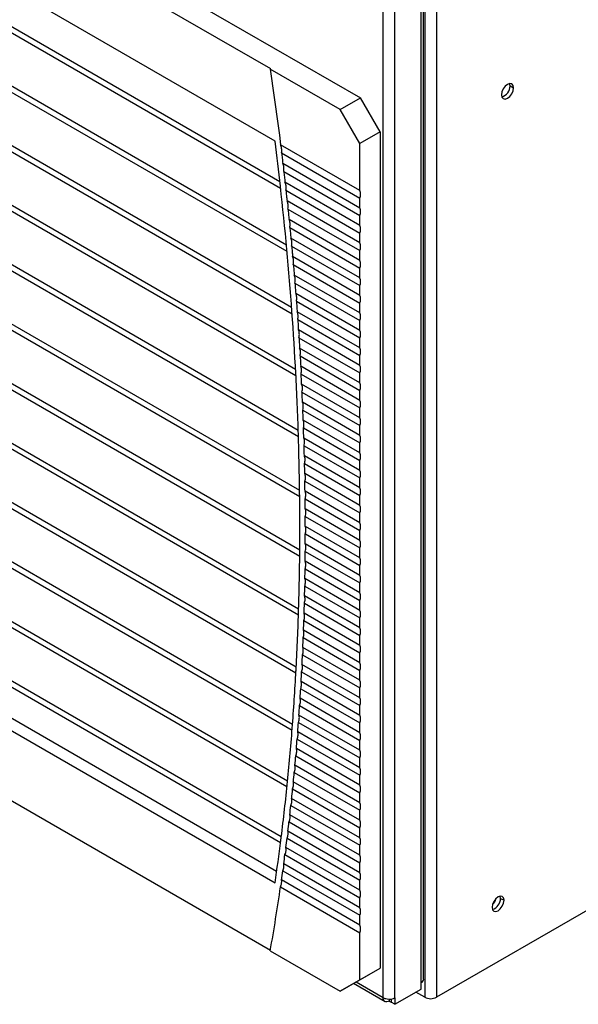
# Model space of a CAD drawing. Header units: millimetres. Extents: x 0 to 1956, y 0 to 1511.
# Tile 9 of 14: x 1697 to 1788, y 918 to 1078. Entities that reach past the tile are written whole.
import ezdxf

# ---------------------------------------------------------------- set-up
doc = ezdxf.new("R2010")
doc.units = ezdxf.units.MM
doc.header["$LTSCALE"] = 7

msp = doc.modelspace()

# ---------------------------------------------------------------- linework, layer by layer
for p, q in [((1763.07, 921.66), (1763.07, 1209.9)), ((1762.68, 921.1), (1762.68, 1209.35)), ((1756.44, 918.66), (1756.44, 1206.81)), ((1758.35, 918.61), (1758.35, 1206.86)), ((1763.24, 1201.81), (1763.24, 918.7)), ((1765.16, 1201.81), (1765.16, 918.7)), ((1634.45, 1133.95), (1752.75, 1065.66)), ((1738.79, 1058.57), (1641.97, 1114.46)), ((1641.34, 1108.68), (1739.57, 1051.97)), ((1641.18, 1107.76), (1739.69, 1050.89)), ((1640.28, 1099.58), (1740.64, 1041.64)), ((1640.15, 1098.64), (1740.74, 1040.57)), ((1738.1, 1070.4), (1698.73, 1093.13)), ((1639.32, 1089.4), (1741.57, 1030.37)), ((1639.43, 1090.35), (1741.5, 1031.43)), ((1638.78, 1081.01), (1742.14, 1021.34)), ((1638.71, 1080.04), (1742.2, 1020.3)), ((1638.35, 1071.54), (1742.58, 1011.37)), ((1638.3, 1070.56), (1742.61, 1010.34)), ((1738, 1070.34), (1738.1, 1070.4)), ((1749.43, 1063.74), (1738, 1070.34)), ((1777.19, 1067.6), (1777.12, 1067.97)), ((1777.19, 1067.6), (1777.75, 1067.27)), ((1749.43, 1063.74), (1752.75, 1065.66)), ((1755.96, 1060.09), (1752.75, 1065.66)), ((1752.65, 1058.17), (1749.43, 1063.74)), ((1638.13, 1061.95), (1742.81, 1001.52)), ((1638.1, 1060.96), (1742.82, 1000.5)), ((1755.96, 1060.09), (1752.65, 1058.17)), ((1755.96, 1060.09), (1755.96, 923.48)), ((1752.65, 1050.5), (1739.68, 1057.98)), ((1752.65, 1050.5), (1752.65, 1058.17)), ((1739.85, 1056.66), (1752.65, 1049.27)), ((1752.65, 1047.64), (1740.06, 1054.91)), ((1638.11, 1052.24), (1742.83, 991.79)), ((1740.21, 1053.59), (1752.65, 1046.41)), ((1638.1, 1051.24), (1742.82, 990.79)), ((1752.65, 1044.78), (1740.41, 1051.85)), ((1740.56, 1050.53), (1752.65, 1043.55)), ((1752.65, 1041.93), (1740.75, 1048.79)), ((1752.65, 1047.64), (1752.65, 1049.27)), ((1740.89, 1047.48), (1752.65, 1040.69)), ((1752.65, 1039.07), (1741.07, 1045.75)), ((1752.65, 1044.78), (1752.65, 1046.41)), ((1741.2, 1044.44), (1752.65, 1037.84)), ((1638.3, 1042.42), (1742.64, 982.18)), ((1752.65, 1036.21), (1741.37, 1042.72)), ((1752.65, 1041.93), (1752.65, 1043.55)), ((1638.29, 1041.41), (1742.61, 981.19)), ((1741.5, 1041.41), (1752.65, 1034.98)), ((1752.65, 1033.35), (1741.66, 1039.7)), ((1752.65, 1039.07), (1752.65, 1040.69)), ((1741.77, 1038.4), (1752.65, 1032.12)), ((1752.65, 1036.21), (1752.65, 1037.84)), ((1752.65, 1030.49), (1741.92, 1036.69)), ((1742.03, 1035.39), (1752.65, 1029.26)), ((1752.65, 1033.35), (1752.65, 1034.98)), ((1752.65, 1027.64), (1742.17, 1033.68)), ((1638.69, 1031.47), (1742.2, 971.71)), ((1638.7, 1032.47), (1742.25, 972.69)), ((1742.27, 1032.4), (1752.65, 1026.41)), ((1752.65, 1030.49), (1752.65, 1032.12)), ((1752.65, 1024.78), (1742.4, 1030.69)), ((1742.49, 1029.41), (1752.65, 1023.55)), ((1752.65, 1027.64), (1752.65, 1029.26)), ((1752.65, 1021.92), (1742.61, 1027.72)), ((1742.69, 1026.44), (1752.65, 1020.69)), ((1752.65, 1024.78), (1752.65, 1026.41)), ((1752.65, 1019.06), (1742.8, 1024.75)), ((1742.88, 1023.47), (1752.65, 1017.83)), ((1752.65, 1021.92), (1752.65, 1023.55)), ((1639.31, 1022.4), (1741.65, 963.32)), ((1752.65, 1016.21), (1742.98, 1021.79)), ((1639.3, 1021.4), (1741.57, 962.36)), ((1743.05, 1020.52), (1752.65, 1014.97)), ((1752.65, 1019.06), (1752.65, 1020.69)), ((1752.65, 1013.35), (1743.13, 1018.84)), ((1743.19, 1017.57), (1752.65, 1012.12)), ((1752.65, 1016.21), (1752.65, 1017.83)), ((1752.65, 1010.49), (1743.27, 1015.9)), ((1743.32, 1014.64), (1752.65, 1009.26)), ((1752.65, 1013.35), (1752.65, 1014.97)), ((1640.13, 1012.21), (1740.83, 954.08)), ((1752.65, 1007.63), (1743.39, 1012.97)), ((1752.65, 1010.49), (1752.65, 1012.12)), ((1640.22, 1011.15), (1740.74, 953.12)), ((1743.44, 1011.72), (1752.65, 1006.4)), ((1752.65, 1004.77), (1743.49, 1010.06)), ((1743.53, 1008.8), (1752.65, 1003.54)), ((1752.65, 1007.63), (1752.65, 1009.26)), ((1752.65, 1001.92), (1743.58, 1007.15)), ((1743.61, 1005.9), (1752.65, 1000.68)), ((1752.65, 1004.77), (1752.65, 1006.4)), ((1752.65, 999.06), (1743.64, 1004.25)), ((1743.67, 1003.01), (1752.65, 997.83)), ((1752.65, 1001.92), (1752.65, 1003.54)), ((1641.15, 1001.9), (1739.81, 944.95)), ((1641.27, 1000.82), (1739.69, 944.01)), ((1752.65, 996.2), (1743.69, 1001.37)), ((1752.65, 999.06), (1752.65, 1000.68)), ((1743.71, 1000.13), (1752.65, 994.97)), ((1752.65, 993.34), (1743.72, 998.49)), ((1752.65, 996.2), (1752.65, 997.83)), ((1743.73, 997.26), (1752.65, 992.11)), ((1739.05, 939.23), (1643.7, 994.28)), ((1752.65, 990.48), (1743.74, 995.63)), ((1743.74, 994.4), (1752.65, 989.25)), ((1752.65, 993.34), (1752.65, 994.97)), ((1641.97, 993.29), (1738.79, 937.4)), ((1752.65, 987.63), (1743.73, 992.77)), ((1743.72, 991.55), (1752.65, 986.39)), ((1752.65, 990.48), (1752.65, 992.11)), ((1892.07, 991.97), (1765.16, 918.7)), ((1752.65, 984.77), (1743.71, 989.93)), ((1743.69, 988.71), (1752.65, 983.54)), ((1752.65, 987.63), (1752.65, 989.25)), ((1752.65, 981.91), (1743.67, 987.09)), ((1752.65, 984.77), (1752.65, 986.39)), ((1743.64, 985.88), (1752.65, 980.68)), ((1743.58, 983.06), (1752.65, 977.82)), ((1752.65, 979.05), (1743.61, 984.27)), ((1752.65, 981.91), (1752.65, 983.54)), ((1642.66, 981.46), (1738.02, 926.41)), ((1752.65, 976.19), (1743.53, 981.46)), ((1743.49, 980.25), (1752.65, 974.96)), ((1752.65, 979.05), (1752.65, 980.68)), ((1752.65, 973.34), (1743.44, 978.65)), ((1743.39, 977.45), (1752.65, 972.11)), ((1752.65, 976.19), (1752.65, 977.82)), ((1752.65, 970.48), (1743.32, 975.86)), ((1752.65, 973.34), (1752.65, 974.96)), ((1743.27, 974.66), (1752.65, 969.25)), ((1743.13, 971.88), (1752.65, 966.39)), ((1752.65, 967.62), (1743.19, 973.08)), ((1752.65, 970.48), (1752.65, 972.11)), ((1752.65, 964.76), (1743.05, 970.31)), ((1742.98, 969.11), (1752.65, 963.53)), ((1752.65, 967.62), (1752.65, 969.25)), ((1752.65, 961.91), (1742.88, 967.54)), ((1742.8, 966.36), (1752.65, 960.67)), ((1752.65, 964.76), (1752.65, 966.39)), ((1742.61, 963.61), (1752.65, 957.82)), ((1752.65, 959.05), (1742.69, 964.79)), ((1752.65, 956.19), (1742.49, 962.05)), ((1752.65, 961.91), (1752.65, 963.53)), ((1742.4, 960.87), (1752.65, 954.96)), ((1752.65, 959.05), (1752.65, 960.67)), ((1752.65, 953.33), (1742.27, 959.32)), ((1742.17, 958.15), (1752.65, 952.1)), ((1752.65, 956.19), (1752.65, 957.82)), ((1752.65, 950.47), (1742.03, 956.6)), ((1752.65, 947.62), (1741.77, 953.89)), ((1741.92, 955.43), (1752.65, 949.24)), ((1752.65, 953.33), (1752.65, 954.96)), ((1741.66, 952.73), (1752.65, 946.38)), ((1752.65, 944.76), (1741.5, 951.19)), ((1752.65, 950.47), (1752.65, 952.1)), ((1741.37, 950.03), (1752.65, 943.53)), ((1752.65, 947.62), (1752.65, 949.24)), ((1752.65, 941.9), (1741.2, 948.5)), ((1741.07, 947.35), (1752.65, 940.67)), ((1752.65, 944.76), (1752.65, 946.38)), ((1740.75, 944.68), (1752.65, 937.81)), ((1752.65, 939.04), (1740.89, 945.83)), ((1752.65, 936.18), (1740.56, 943.16)), ((1752.65, 941.9), (1752.65, 943.53)), ((1740.41, 942.01), (1752.65, 934.95)), ((1752.65, 933.33), (1740.21, 940.5)), ((1752.65, 939.04), (1752.65, 940.67)), ((1752.65, 930.47), (1739.85, 937.86)), ((1740.06, 939.36), (1752.65, 932.1)), ((1752.65, 936.18), (1752.65, 937.81)), ((1739.68, 936.72), (1752.65, 929.24)), ((1752.65, 933.33), (1752.65, 934.95)), ((1775.64, 934.86), (1775.58, 935.23)), ((1775.64, 934.86), (1776.21, 934.54)), ((1752.65, 930.47), (1752.65, 932.1)), ((1752.65, 921.56), (1752.65, 929.24)), ((1738, 926.3), (1749.43, 919.71)), ((1752.65, 921.56), (1755.96, 923.48)), ((1752.75, 921.62), (1755.96, 923.48)), ((1752.75, 921.62), (1749.43, 919.71)), ((1749.43, 919.71), (1752.65, 921.56)), ((1751.63, 920.98), (1756.76, 918.01)), ((1752.02, 921.2), (1756.44, 918.66)), ((1762.68, 920.05), (1762.68, 921.1)), ((1758.35, 917.55), (1762.68, 920.05)), ((1758.35, 918.61), (1758.35, 917.55)), ((1763.24, 918.7), (1761.79, 919.54)), ((1757.44, 918.41), (1757.44, 918.08)), ((1757.44, 918.08), (1757.74, 917.91)), ((1757.74, 918.43), (1757.74, 917.91)), ((1757.74, 917.91), (1757.79, 917.93)), ((1757.79, 918.44), (1757.79, 917.88)), ((1758.35, 917.55), (1757.79, 917.88))]:
    msp.add_line(p, q)
at = {"flags": 128}
for points in [[(1738, 1070.34), (1738.23, 1068.79), (1738.45, 1067.24), (1738.67, 1065.69), (1738.88, 1064.15), (1739.09, 1062.6), (1739.29, 1061.06), (1739.49, 1059.52), (1739.68, 1057.98)], [(1777.75, 1067.27), (1777.68, 1067.66), (1777.46, 1067.91), (1777.15, 1067.97), (1776.77, 1067.84), (1776.4, 1067.54), (1776.08, 1067.11), (1775.86, 1066.62), (1775.79, 1066.14)], [(1775.79, 1066.14), (1775.86, 1065.75), (1776.08, 1065.51), (1776.4, 1065.45), (1776.77, 1065.58), (1777.15, 1065.88), (1777.46, 1066.31), (1777.68, 1066.8), (1777.75, 1067.27)], [(1739.66, 1051.21), (1739.55, 1052.13), (1739.45, 1053.05), (1739.34, 1053.97), (1739.23, 1054.89), (1739.12, 1055.81), (1739.01, 1056.73), (1738.9, 1057.65), (1738.79, 1058.57)], [(1739.85, 1056.66), (1739.87, 1056.44), (1739.9, 1056.22), (1739.93, 1056), (1739.95, 1055.78), (1739.98, 1055.56), (1740.01, 1055.35), (1740.03, 1055.13), (1740.06, 1054.91)], [(1740.21, 1053.59), (1740.24, 1053.37), (1740.26, 1053.15), (1740.29, 1052.93), (1740.32, 1052.72), (1740.34, 1052.5), (1740.37, 1052.28), (1740.39, 1052.06), (1740.41, 1051.85)], [(1740.71, 1040.89), (1740.59, 1042.17), (1740.47, 1043.46), (1740.34, 1044.75), (1740.21, 1046.04), (1740.08, 1047.33), (1739.94, 1048.62), (1739.8, 1049.91), (1739.66, 1051.21)], [(1740.56, 1050.53), (1740.59, 1050.31), (1740.61, 1050.09), (1740.63, 1049.88), (1740.66, 1049.66), (1740.68, 1049.44), (1740.71, 1049.23), (1740.73, 1049.01), (1740.75, 1048.79)], [(1740.89, 1047.48), (1740.92, 1047.26), (1740.94, 1047.05), (1740.96, 1046.83), (1740.98, 1046.61), (1741.01, 1046.4), (1741.03, 1046.18), (1741.05, 1045.97), (1741.07, 1045.75)], [(1741.2, 1044.44), (1741.23, 1044.23), (1741.25, 1044.01), (1741.27, 1043.8), (1741.29, 1043.58), (1741.31, 1043.36), (1741.33, 1043.15), (1741.35, 1042.93), (1741.37, 1042.72)], [(1741.55, 1030.68), (1741.46, 1031.95), (1741.36, 1033.22), (1741.26, 1034.5), (1741.16, 1035.77), (1741.05, 1037.05), (1740.94, 1038.33), (1740.83, 1039.6), (1740.71, 1040.89)], [(1741.5, 1041.41), (1741.52, 1041.2), (1741.54, 1040.98), (1741.56, 1040.77), (1741.58, 1040.56), (1741.6, 1040.34), (1741.62, 1040.13), (1741.64, 1039.91), (1741.66, 1039.7)], [(1741.77, 1038.4), (1741.79, 1038.18), (1741.81, 1037.97), (1741.83, 1037.76), (1741.85, 1037.54), (1741.87, 1037.33), (1741.89, 1037.11), (1741.9, 1036.9), (1741.92, 1036.69)], [(1742.03, 1035.39), (1742.05, 1035.18), (1742.07, 1034.96), (1742.08, 1034.75), (1742.1, 1034.54), (1742.12, 1034.32), (1742.14, 1034.11), (1742.15, 1033.9), (1742.17, 1033.68)], [(1742.27, 1032.4), (1742.29, 1032.18), (1742.3, 1031.97), (1742.32, 1031.76), (1742.33, 1031.54), (1742.35, 1031.33), (1742.37, 1031.12), (1742.38, 1030.91), (1742.4, 1030.69)], [(1742.18, 1020.6), (1742.11, 1021.86), (1742.04, 1023.11), (1741.97, 1024.37), (1741.89, 1025.63), (1741.81, 1026.89), (1741.73, 1028.15), (1741.64, 1029.42), (1741.55, 1030.68)], [(1742.49, 1029.41), (1742.51, 1029.2), (1742.52, 1028.99), (1742.54, 1028.77), (1742.55, 1028.56), (1742.57, 1028.35), (1742.58, 1028.14), (1742.59, 1027.93), (1742.61, 1027.72)], [(1742.69, 1026.44), (1742.71, 1026.22), (1742.72, 1026.01), (1742.73, 1025.8), (1742.75, 1025.59), (1742.76, 1025.38), (1742.77, 1025.17), (1742.79, 1024.96), (1742.8, 1024.75)], [(1742.88, 1023.47), (1742.89, 1023.26), (1742.9, 1023.05), (1742.92, 1022.84), (1742.93, 1022.63), (1742.94, 1022.42), (1742.95, 1022.21), (1742.96, 1022), (1742.98, 1021.79)], [(1776.21, 934.54), (1776.14, 934.93), (1775.92, 935.17), (1775.6, 935.23), (1775.23, 935.1), (1774.85, 934.8), (1774.54, 934.37), (1774.32, 933.88), (1774.25, 933.4)], [(1774.25, 933.4), (1774.32, 933.01), (1774.54, 932.77), (1774.85, 932.71), (1775.23, 932.84), (1775.6, 933.14), (1775.92, 933.57), (1776.14, 934.06), (1776.21, 934.54)]]:
    msp.add_lwpolyline(points, dxfattribs=at)
for centre, radius, start, end in [((1775.26, 1067.61), 1.93, 288.0919, 359.7382), ((1750.8, 1049.88), 1.95, 341.577, 18.423), ((1750.8, 1047.03), 1.95, 341.577, 18.423), ((1750.8, 1044.17), 1.95, 341.577, 18.423), ((1750.8, 1041.31), 1.95, 341.577, 18.423), ((1750.8, 1038.45), 1.95, 341.577, 18.423), ((1750.8, 1035.59), 1.95, 341.577, 18.423), ((1750.8, 1032.74), 1.95, 341.577, 18.423), ((1750.8, 1029.88), 1.95, 341.577, 18.423), ((1750.8, 1027.02), 1.95, 341.577, 18.423), ((1750.8, 1024.16), 1.95, 341.577, 18.423), ((1750.8, 1021.31), 1.95, 341.577, 18.423), ((1253.57, 994.92), 489.29, 1.8418, 3.0092), ((1245.04, 993.9), 498.71, 2.867, 3.0599), ((1750.8, 1018.45), 1.95, 341.577, 18.423), ((1250.1, 994.14), 493.65, 2.5264, 2.7206), ((1750.8, 1015.59), 1.95, 341.577, 18.423), ((1255.15, 994.36), 488.6, 2.1836, 2.379), ((1750.8, 1012.73), 1.95, 341.577, 18.423), ((1270.66, 995.47), 472.18, 0.6475, 1.8419), ((1260.19, 994.54), 483.55, 1.8385, 2.0352), ((1750.8, 1009.87), 1.95, 341.577, 18.423), ((1265.21, 994.7), 478.53, 1.4911, 1.6892), ((1750.8, 1007.02), 1.95, 341.577, 18.423), ((1270.23, 994.82), 473.51, 1.1414, 1.3408), ((1750.8, 1004.16), 1.95, 341.577, 18.423), ((1275.22, 994.92), 468.51, 0.7892, 0.99), ((1287.59, 995.66), 455.25, 359.4243, 0.6477), ((1750.8, 1001.3), 1.95, 341.577, 18.423), ((1280.21, 994.98), 463.53, 0.4346, 0.6367), ((1750.8, 998.44), 1.95, 341.577, 18.423), ((1285.17, 995.01), 458.56, 0.0774, 0.281), ((1750.8, 995.58), 1.95, 341.577, 18.423), ((1290.12, 995.01), 453.61, 359.7176, 359.9227), ((1750.8, 992.73), 1.95, 341.577, 18.423), ((1304.32, 995.49), 438.53, 358.1698, 359.4244), ((1295.05, 994.98), 448.68, 359.3552, 359.5618), ((1750.8, 989.87), 1.95, 341.577, 18.423), ((1299.97, 994.92), 443.77, 358.9901, 359.1983), ((1750.8, 987.01), 1.95, 341.577, 18.423), ((1304.86, 994.82), 438.88, 358.6222, 358.832), ((1750.8, 984.15), 1.95, 341.577, 18.423), ((1309.73, 994.7), 434.01, 358.2516, 358.4629), ((1320.8, 994.96), 422.04, 356.8817, 358.1699), ((1750.8, 981.29), 1.95, 341.577, 18.423), ((1314.57, 994.54), 429.16, 357.878, 358.091), ((1750.8, 978.44), 1.95, 341.577, 18.423), ((1319.4, 994.36), 424.33, 357.5015, 357.7162), ((1750.8, 975.58), 1.95, 341.577, 18.423), ((1324.2, 994.14), 419.53, 357.122, 357.3384), ((1750.8, 972.72), 1.95, 341.577, 18.423), ((1336.99, 994.08), 405.82, 355.5575, 356.8818), ((1328.97, 993.9), 414.75, 356.7394, 356.9576), ((1750.8, 969.86), 1.95, 341.577, 18.423), ((1333.72, 993.62), 409.99, 356.3538, 356.5737), ((1750.8, 967.01), 1.95, 341.577, 18.423), ((1338.44, 993.31), 405.26, 355.9649, 356.1866), ((1343.13, 992.97), 400.56, 355.5728, 355.7964), ((1750.8, 964.15), 1.95, 341.577, 18.423), ((1352.86, 992.84), 389.91, 354.1946, 355.5576), ((1347.79, 992.6), 395.88, 355.1773, 355.4028), ((1750.8, 961.29), 1.95, 341.577, 18.423), ((1750.8, 958.43), 1.95, 341.577, 18.423), ((1352.43, 992.21), 391.23, 354.7784, 355.0059), ((1750.8, 955.57), 1.95, 341.577, 18.423), ((1357.03, 991.78), 386.61, 354.3761, 354.6056), ((1368.37, 991.26), 374.32, 352.7902, 354.1947), ((1361.6, 991.32), 382.02, 353.9703, 354.2017), ((1750.8, 952.72), 1.95, 341.577, 18.423), ((1366.13, 990.84), 377.45, 353.5608, 353.7943), ((1750.8, 949.86), 1.95, 341.577, 18.423), ((1750.8, 947), 1.95, 341.577, 18.423), ((1370.63, 990.32), 372.92, 353.1477, 353.3833), ((1381.72, 989.59), 360.86, 351.6845, 352.7883), ((1375.1, 989.78), 368.42, 352.7309, 352.9686), ((1750.8, 944.14), 1.95, 341.577, 18.423), ((1379.53, 989.2), 363.95, 352.3102, 352.5501), ((1750.8, 941.28), 1.95, 341.577, 18.423), ((1383.93, 988.6), 359.52, 351.8856, 352.1277), ((1750.8, 938.43), 1.95, 341.577, 18.423), ((1395.66, 986.86), 347.66, 349.9693, 351.7084), ((1750.8, 935.57), 1.95, 341.577, 18.423), ((1773.06, 935.23), 1.87, 312.3417, 347.6637), ((1773.71, 934.87), 1.93, 288.2139, 359.7209), ((1750.8, 932.71), 1.95, 341.577, 18.423), ((1750.8, 929.85), 1.95, 341.577, 18.423), ((1762.4, 921.72), 0.681, 294.3747, 354.3052), ((1764.2, 920.55), 2.08, 242.6097, 297.3903)]:
    msp.add_arc(centre, radius, start, end)
for points in [[(1739.86, 1057.38), (1739.84, 1057.6), (1739.77, 1057.81), (1739.68, 1057.98)], [(1739.85, 1056.66), (1739.89, 1056.91), (1739.89, 1057.15), (1739.86, 1057.38)], [(1740.24, 1054.31), (1740.21, 1054.53), (1740.15, 1054.74), (1740.06, 1054.91)], [(1740.21, 1053.59), (1740.25, 1053.84), (1740.26, 1054.08), (1740.24, 1054.31)], [(1740.59, 1051.24), (1740.56, 1051.47), (1740.5, 1051.67), (1740.41, 1051.85)], [(1740.56, 1050.53), (1740.6, 1050.78), (1740.61, 1051.02), (1740.59, 1051.24)], [(1740.92, 1048.19), (1740.9, 1048.42), (1740.84, 1048.62), (1740.75, 1048.79)], [(1740.89, 1047.48), (1740.94, 1047.73), (1740.95, 1047.97), (1740.92, 1048.19)], [(1741.24, 1045.15), (1741.22, 1045.38), (1741.16, 1045.58), (1741.07, 1045.75)], [(1741.2, 1044.44), (1741.25, 1044.69), (1741.26, 1044.93), (1741.24, 1045.15)], [(1741.54, 1042.12), (1741.51, 1042.35), (1741.46, 1042.55), (1741.37, 1042.72)], [(1741.5, 1041.41), (1741.54, 1041.66), (1741.56, 1041.9), (1741.54, 1042.12)], [(1741.82, 1039.1), (1741.8, 1039.33), (1741.74, 1039.53), (1741.66, 1039.7)], [(1741.77, 1038.4), (1741.82, 1038.64), (1741.84, 1038.88), (1741.82, 1039.1)], [(1742.08, 1036.1), (1742.06, 1036.32), (1742.01, 1036.52), (1741.92, 1036.69)], [(1742.03, 1035.39), (1742.08, 1035.64), (1742.09, 1035.87), (1742.08, 1036.1)], [(1742.32, 1033.1), (1742.3, 1033.32), (1742.25, 1033.52), (1742.17, 1033.68)], [(1742.27, 1032.4), (1742.32, 1032.64), (1742.34, 1032.88), (1742.32, 1033.1)], [(1742.54, 1030.11), (1742.53, 1030.33), (1742.48, 1030.53), (1742.4, 1030.69)], [(1742.49, 1029.41), (1742.54, 1029.65), (1742.56, 1029.89), (1742.54, 1030.11)], [(1742.75, 1027.13), (1742.74, 1027.35), (1742.69, 1027.55), (1742.61, 1027.72)], [(1742.69, 1026.44), (1742.75, 1026.68), (1742.77, 1026.91), (1742.75, 1027.13)], [(1742.94, 1024.17), (1742.93, 1024.38), (1742.88, 1024.58), (1742.8, 1024.75)], [(1742.88, 1023.47), (1742.93, 1023.71), (1742.95, 1023.95), (1742.94, 1024.17)], [(1743.11, 1021.21), (1743.1, 1021.43), (1743.05, 1021.62), (1742.98, 1021.79)], [(1743.05, 1020.52), (1743.1, 1020.76), (1743.12, 1020.99), (1743.11, 1021.21)], [(1743.26, 1018.26), (1743.25, 1018.48), (1743.21, 1018.68), (1743.13, 1018.84)], [(1743.19, 1017.57), (1743.25, 1017.81), (1743.27, 1018.05), (1743.26, 1018.26)], [(1743.4, 1015.33), (1743.39, 1015.54), (1743.34, 1015.74), (1743.27, 1015.9)], [(1743.32, 1014.64), (1743.38, 1014.88), (1743.41, 1015.11), (1743.4, 1015.33)], [(1743.51, 1012.4), (1743.51, 1012.62), (1743.46, 1012.81), (1743.39, 1012.97)], [(1743.44, 1011.72), (1743.5, 1011.96), (1743.52, 1012.19), (1743.51, 1012.4)], [(1743.61, 1009.49), (1743.61, 1009.7), (1743.57, 1009.9), (1743.49, 1010.06)], [(1743.53, 1008.8), (1743.59, 1009.04), (1743.62, 1009.27), (1743.61, 1009.49)], [(1743.69, 1006.58), (1743.69, 1006.8), (1743.65, 1006.99), (1743.58, 1007.15)], [(1743.61, 1005.9), (1743.67, 1006.14), (1743.7, 1006.37), (1743.69, 1006.58)], [(1743.76, 1003.69), (1743.75, 1003.9), (1743.71, 1004.09), (1743.64, 1004.25)], [(1743.67, 1003.01), (1743.73, 1003.25), (1743.76, 1003.48), (1743.76, 1003.69)], [(1743.8, 1000.81), (1743.8, 1001.02), (1743.76, 1001.21), (1743.69, 1001.37)], [(1743.71, 1000.13), (1743.77, 1000.36), (1743.8, 1000.59), (1743.8, 1000.81)], [(1743.83, 997.93), (1743.83, 998.14), (1743.79, 998.33), (1743.72, 998.49)], [(1743.73, 997.26), (1743.8, 997.49), (1743.83, 997.72), (1743.83, 997.93)], [(1743.84, 995.07), (1743.84, 995.28), (1743.8, 995.47), (1743.74, 995.63)], [(1743.74, 994.4), (1743.8, 994.63), (1743.84, 994.86), (1743.84, 995.07)], [(1743.83, 992.22), (1743.83, 992.43), (1743.8, 992.61), (1743.73, 992.77)], [(1743.72, 991.55), (1743.79, 991.78), (1743.83, 992.01), (1743.83, 992.22)], [(1743.69, 988.71), (1743.76, 988.94), (1743.8, 989.16), (1743.8, 989.37)], [(1743.8, 989.37), (1743.8, 989.58), (1743.77, 989.77), (1743.71, 989.93)], [(1743.64, 985.88), (1743.71, 986.11), (1743.75, 986.33), (1743.76, 986.54)], [(1743.76, 986.54), (1743.76, 986.75), (1743.73, 986.94), (1743.67, 987.09)], [(1743.58, 983.06), (1743.65, 983.29), (1743.69, 983.51), (1743.69, 983.72)], [(1743.69, 983.72), (1743.7, 983.93), (1743.67, 984.11), (1743.61, 984.27)], [(1743.61, 980.91), (1743.62, 981.11), (1743.59, 981.3), (1743.53, 981.46)], [(1743.49, 980.25), (1743.56, 980.48), (1743.61, 980.7), (1743.61, 980.91)], [(1743.39, 977.45), (1743.46, 977.68), (1743.51, 977.9), (1743.51, 978.11)], [(1743.51, 978.11), (1743.52, 978.31), (1743.5, 978.5), (1743.44, 978.65)], [(1743.27, 974.66), (1743.34, 974.89), (1743.39, 975.11), (1743.4, 975.32)], [(1743.4, 975.32), (1743.41, 975.52), (1743.38, 975.71), (1743.32, 975.86)], [(1743.13, 971.88), (1743.21, 972.11), (1743.25, 972.33), (1743.26, 972.54)], [(1743.26, 972.54), (1743.27, 972.74), (1743.25, 972.92), (1743.19, 973.08)], [(1743.11, 969.77), (1743.12, 969.97), (1743.1, 970.15), (1743.05, 970.31)], [(1742.98, 969.11), (1743.05, 969.34), (1743.1, 969.56), (1743.11, 969.77)], [(1742.8, 966.36), (1742.88, 966.58), (1742.93, 966.81), (1742.94, 967.01)], [(1742.94, 967.01), (1742.95, 967.21), (1742.93, 967.39), (1742.88, 967.54)], [(1742.61, 963.61), (1742.69, 963.84), (1742.74, 964.06), (1742.75, 964.26)], [(1742.75, 964.26), (1742.77, 964.46), (1742.75, 964.64), (1742.69, 964.79)], [(1742.54, 961.52), (1742.56, 961.72), (1742.54, 961.9), (1742.49, 962.05)], [(1742.4, 960.87), (1742.48, 961.1), (1742.53, 961.32), (1742.54, 961.52)], [(1742.17, 958.15), (1742.25, 958.37), (1742.3, 958.59), (1742.32, 958.79)], [(1742.32, 958.79), (1742.34, 958.99), (1742.32, 959.17), (1742.27, 959.32)], [(1741.92, 955.43), (1742.01, 955.66), (1742.06, 955.87), (1742.08, 956.07)], [(1742.08, 956.07), (1742.09, 956.27), (1742.08, 956.45), (1742.03, 956.6)], [(1741.82, 953.37), (1741.84, 953.57), (1741.82, 953.74), (1741.77, 953.89)], [(1741.66, 952.73), (1741.74, 952.95), (1741.8, 953.17), (1741.82, 953.37)], [(1741.37, 950.03), (1741.46, 950.26), (1741.51, 950.47), (1741.54, 950.67)], [(1741.54, 950.67), (1741.56, 950.87), (1741.54, 951.05), (1741.5, 951.19)], [(1741.07, 947.35), (1741.16, 947.57), (1741.22, 947.79), (1741.24, 947.98)], [(1741.24, 947.98), (1741.26, 948.18), (1741.25, 948.36), (1741.2, 948.5)], [(1740.75, 944.68), (1740.84, 944.9), (1740.9, 945.11), (1740.92, 945.31)], [(1740.92, 945.31), (1740.95, 945.51), (1740.94, 945.68), (1740.89, 945.83)], [(1740.41, 942.01), (1740.5, 942.24), (1740.56, 942.45), (1740.59, 942.64)], [(1740.59, 942.64), (1740.61, 942.84), (1740.6, 943.01), (1740.56, 943.16)], [(1740.06, 939.36), (1740.15, 939.58), (1740.21, 939.79), (1740.24, 939.99)], [(1740.24, 939.99), (1740.26, 940.18), (1740.25, 940.36), (1740.21, 940.5)], [(1739.86, 937.35), (1739.89, 937.54), (1739.89, 937.71), (1739.85, 937.86)], [(1739.68, 936.72), (1739.77, 936.94), (1739.84, 937.15), (1739.86, 937.35)]]:
    msp.add_open_spline(points, degree=3)
for points in [[(1756.44, 918.66), (1756.56, 918.58), (1756.71, 918.52), (1757.04, 918.43), (1757.22, 918.41), (1757.57, 918.4), (1757.75, 918.42), (1758.08, 918.49), (1758.23, 918.54), (1758.35, 918.61)], [(1757.44, 918.08), (1757.31, 918.01), (1757.18, 917.97), (1756.94, 917.95), (1756.83, 917.97), (1756.65, 918.08), (1756.57, 918.16), (1756.47, 918.38), (1756.44, 918.51), (1756.44, 918.66)]]:
    msp.add_open_spline(points, degree=3, knots=[0, 0, 0, 0, 0.25, 0.25, 0.5, 0.5, 0.75, 0.75, 1, 1, 1, 1])

doc.saveas('drawing.dxf')
